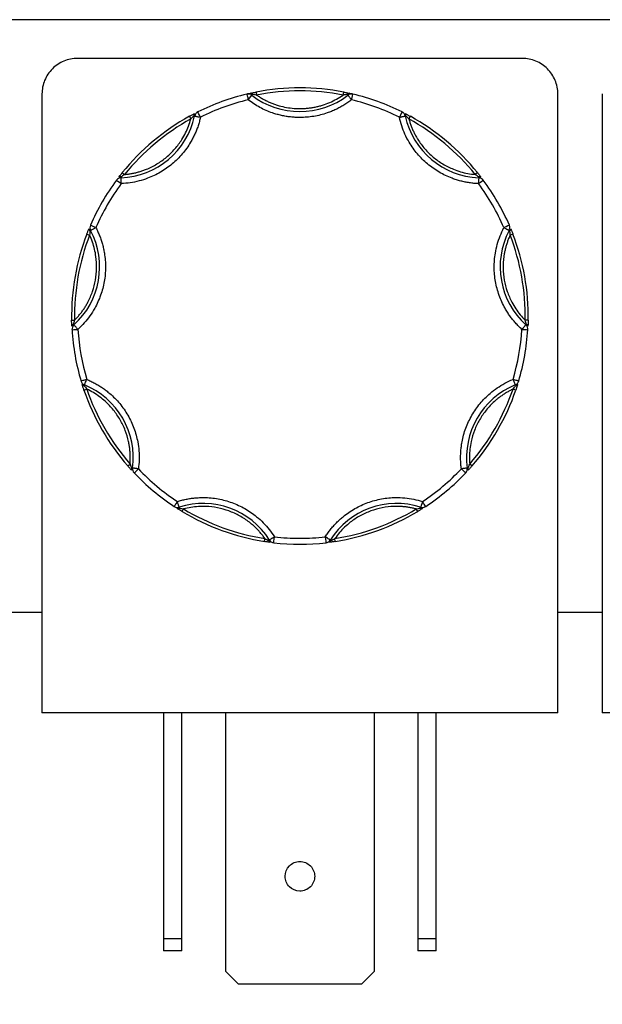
# Model space of a CAD drawing. Header units: inches. Extents: x 0.5 to 21.5, y 0.5 to 16.5.
# Tile 15 of 28: x 5.6 to 6.6, y 13 to 14.6. Entities that reach past the tile are written whole.
import ezdxf

# ---------------------------------------------------------------- set-up
doc = ezdxf.new("R2010")
doc.units = ezdxf.units.IN
doc.header["$LTSCALE"] = 2
doc.header["$MEASUREMENT"] = 0
doc.layers.add('DIMENSIONS', color=140, linetype='Continuous', lineweight=25)
doc.styles.add('SLDTEXTSTYLE0', font='TXT', dxfattribs={"width": 0.7})
doc.dimstyles.new('SLDDIMSTYLE1', dxfattribs={"dimtxt": 0.169922, "dimasz": 0.26, "dimexe": 0, "dimexo": 0.0625, "dimgap": 0.04248, "dimtad": 0, "dimtih": 1, "dimtoh": 1, "dimrnd": 1e-09, "dimzin": 12, "dimdsep": 46, "dimtxsty": 'SLDTEXTSTYLE0', "dimsah": 1, "dimcen": 0.09, "dimadec": 0, "dimazin": 3, "dimtfac": 1, "dimtofl": 0, "dimtmove": 0, "dimatfit": 3, "dimfxl": 0, "dimfrac": 2, "dimtolj": 1, "dimtzin": 12, "dimarcsym": 0})

# ---------------------------------------------------------------- blocks, each defined once
blk = doc.blocks.new('_D_13')
at = {"layer": 'DIMENSIONS'}
for p, q in [((3.49, 13.5474), (3.49, 11.9827)), ((7.668, 13.5474), (7.668, 11.9827)), ((3.49, 12.2327), (4.9022, 12.2327)), ((5.1325, 12.2327), (5.0754, 12.2327)), ((5.0754, 12.2327), (5.0754, 11.9626)), ((5.7788, 12.2327), (5.8358, 12.2327)), ((5.8358, 12.2327), (5.8358, 11.9626)), ((7.668, 12.2327), (6.009, 12.2327)), ((5.0754, 11.9626), (5.1325, 11.9626)), ((5.8358, 11.9626), (5.7788, 11.9626))]:
    blk.add_line(p, q, dxfattribs=at)
for points in [[(3.49, 12.2327), (3.75, 12.1927), (3.75, 12.2727)], [(7.668, 12.2327), (7.408, 12.2727), (7.408, 12.1927)]]:
    blk.add_solid(points, dxfattribs=at)
at = {"layer": 'DIMENSIONS', "char_height": 0.16667, "attachment_point": 1, "style": 'SLDTEXTSTYLE0'}
for s, insert in [('4.18', (5.2032, 12.4856)), ('106.1', (5.1325, 12.1775))]:
    blk.add_mtext(s, dxfattribs=dict(at, insert=insert))

msp = doc.modelspace()

# ---------------------------------------------------------------- linework, layer by layer
for p, q in [((7.868, 14.6474), (3.29, 14.6474)), ((6.421, 14.5821), (5.671, 14.5821)), ((5.611, 14.5221), (5.611, 13.4781)), ((5.9721, 14.5252), (5.973, 14.5203)), ((6.1189, 14.5203), (6.1199, 14.5252)), ((6.127, 14.52), (6.1261, 14.5212)), ((6.481, 13.4781), (6.481, 14.5221)), ((6.556, 14.5221), (6.556, 13.4781)), ((5.8597, 14.4843), (5.8621, 14.48)), ((5.8685, 14.4849), (5.8671, 14.4852)), ((6.2249, 14.4852), (6.2234, 14.4849)), ((6.2322, 14.4843), (6.2298, 14.48)), ((5.7465, 14.3893), (5.7504, 14.3862)), ((6.3455, 14.3893), (6.3416, 14.3862)), ((5.7443, 14.3822), (5.7444, 14.3808)), ((6.3476, 14.3808), (6.3476, 14.3822)), ((5.693, 14.2919), (5.6918, 14.2912)), ((6.4002, 14.2912), (6.3989, 14.2919)), ((5.6867, 14.2858), (5.6914, 14.284)), ((6.4052, 14.2858), (6.4006, 14.284)), ((5.661, 14.1402), (5.666, 14.1403)), ((6.4309, 14.1402), (6.4259, 14.1403)), ((5.6639, 14.1334), (5.6649, 14.1323)), ((6.427, 14.1323), (6.428, 14.1334)), ((5.6818, 14.0225), (5.6865, 14.0241)), ((5.6827, 14.0312), (5.6822, 14.0299)), ((6.4101, 14.0225), (6.4054, 14.0241)), ((6.4097, 14.0299), (6.4092, 14.0312)), ((5.7557, 13.8945), (5.7595, 13.8977)), ((5.7623, 13.8911), (5.7637, 13.8909)), ((6.3282, 13.8909), (6.3296, 13.8911)), ((6.3362, 13.8945), (6.3325, 13.8977)), ((5.8424, 13.8249), (5.8428, 13.8235)), ((5.8473, 13.8176), (5.8499, 13.8219)), ((6.2446, 13.8176), (6.2421, 13.8219)), ((6.2491, 13.8235), (6.2495, 13.8249)), ((5.9862, 13.7671), (5.987, 13.772)), ((6.1057, 13.7671), (6.105, 13.772)), ((5.9934, 13.7687), (5.9946, 13.7695)), ((6.0973, 13.7695), (6.0985, 13.7687)), ((5.611, 13.6474), (5.536, 13.6474)), ((6.556, 13.6474), (6.481, 13.6474)), ((6.481, 13.4781), (5.611, 13.4781)), ((5.816, 13.4781), (5.816, 13.0973)), ((5.847, 13.0973), (5.847, 13.4781)), ((5.921, 13.0413), (5.921, 13.4781)), ((6.171, 13.4781), (6.171, 13.0413)), ((6.245, 13.4781), (6.245, 13.0973)), ((6.276, 13.0973), (6.276, 13.4781)), ((7.426, 13.4781), (6.556, 13.4781)), ((5.816, 13.0973), (5.847, 13.0973)), ((5.816, 13.0973), (5.816, 13.0761)), ((5.847, 13.0761), (5.847, 13.0973)), ((6.245, 13.0973), (6.276, 13.0973)), ((6.245, 13.0973), (6.245, 13.0761)), ((6.276, 13.0761), (6.276, 13.0973)), ((5.847, 13.0761), (5.816, 13.0761)), ((6.276, 13.0761), (6.245, 13.0761)), ((5.9422, 13.0201), (5.921, 13.0413)), ((6.171, 13.0413), (6.1498, 13.0201)), ((6.1498, 13.0201), (5.9422, 13.0201))]:
    msp.add_line(p, q)
for centre, radius, start, end in [((6.046, 14.1474), 0.385, 103.4347, 116.5653), ((5.9588, 14.5121), 0.01, 90, 103.4347), ((5.9628, 14.5199), 0.00332, 22.0827, 93.1115), ((6.046, 14.6249), 0.1325, 232.3082, 307.6918), ((6.046, 14.1474), 0.385, 78.9319, 101.0681), ((6.1292, 14.5199), 0.00332, 86.8885, 157.9173), ((6.1331, 14.5121), 0.01, 90, 127.6918), ((6.1331, 14.5121), 0.01, 76.5653, 90), ((6.046, 14.1474), 0.385, 63.4347, 76.5653), ((5.8702, 14.4863), 0.00332, 126.8885, 197.9173), ((5.8783, 14.4828), 0.01, 116.5653, 167.6918), ((6.2137, 14.4828), 0.01, 12.3082, 63.4347), ((6.2217, 14.4863), 0.00332, 342.0827, 53.1115), ((5.739, 14.5132), 0.1325, 272.3082, 347.6918), ((6.046, 14.1474), 0.385, 118.9319, 141.0681), ((6.3529, 14.5132), 0.1325, 192.3082, 267.6918), ((6.046, 14.1474), 0.385, 38.9319, 61.0681), ((6.046, 14.1474), 0.385, 143.4347, 156.5653), ((5.7448, 14.3708), 0.01, 92.3082, 143.4347), ((5.7428, 14.3793), 0.00332, 62.0827, 133.1115), ((6.3492, 14.3793), 0.00332, 46.8885, 117.9173), ((6.3472, 14.3708), 0.01, 36.5653, 87.6918), ((6.046, 14.1474), 0.385, 23.4347, 36.5653), ((5.5757, 14.2303), 0.1325, 312.3082, 27.6918), ((5.6935, 14.294), 0.00332, 166.8885, 237.9173), ((5.7019, 14.2965), 0.01, 156.5653, 207.6918), ((6.5162, 14.2303), 0.1325, 152.3082, 227.6918), ((6.39, 14.2965), 0.01, 332.3082, 23.4347), ((6.3984, 14.294), 0.00332, 302.0827, 13.1115), ((6.046, 14.1474), 0.385, 158.9319, 181.0681), ((6.046, 14.1474), 0.385, 358.9319, 21.0681), ((5.6646, 14.1301), 0.00332, 102.0827, 173.1115), ((5.6716, 14.1249), 0.01, 132.3082, 183.4347), ((6.046, 14.1474), 0.385, 183.4347, 196.5653), ((6.046, 14.1474), 0.385, 343.4347, 356.5653), ((6.4203, 14.1249), 0.01, 356.5653, 47.6918), ((6.4273, 14.1301), 0.00332, 6.8885, 77.9173), ((5.6865, 14.0405), 0.01, 196.5653, 247.6918), ((6.4054, 14.0405), 0.01, 292.3082, 343.4347), ((5.6817, 14.0332), 0.00332, 206.8885, 277.9173), ((6.046, 14.1474), 0.385, 198.9319, 221.0681), ((5.6324, 13.9086), 0.1325, 352.3082, 67.6918), ((6.4595, 13.9086), 0.1325, 112.3082, 187.6918), ((6.046, 14.1474), 0.385, 318.9319, 341.0681), ((6.4102, 14.0332), 0.00332, 262.0827, 333.1115), ((5.7649, 13.8891), 0.00332, 142.0827, 213.1115), ((5.7737, 13.8896), 0.01, 172.3082, 223.4347), ((6.3183, 13.8896), 0.01, 316.5653, 7.6918), ((6.327, 13.8891), 0.00332, 326.8885, 37.9173), ((6.046, 14.1474), 0.385, 223.4347, 236.5653), ((6.046, 14.1474), 0.385, 303.4347, 316.5653), ((5.8393, 13.8344), 0.01, 236.5653, 270), ((5.8404, 13.8258), 0.00332, 246.8885, 317.9173), ((5.8393, 13.8344), 0.01, 270, 287.6918), ((5.8827, 13.6987), 0.1325, 32.3082, 107.6918), ((6.2093, 13.6987), 0.1325, 72.3082, 147.6918), ((6.2516, 13.8258), 0.00332, 222.0827, 293.1115), ((6.2526, 13.8344), 0.01, 252.3082, 270), ((6.2526, 13.8344), 0.01, 270, 303.4347), ((6.046, 14.1474), 0.385, 238.9319, 261.0681), ((6.046, 14.1474), 0.385, 278.9319, 301.0681), ((5.9967, 13.7689), 0.00332, 182.0827, 253.1115), ((6.0031, 13.7748), 0.01, 212.3082, 263.4347), ((6.046, 14.1474), 0.385, 263.4347, 276.5653), ((6.0888, 13.7748), 0.01, 276.5653, 327.6918), ((6.0952, 13.7689), 0.00332, 286.8885, 357.9173)]:
    msp.add_arc(centre, radius, start, end)
for points, knots in [([(5.671, 14.5821), (5.6631, 14.5821), (5.6553, 14.5805), (5.6407, 14.5745), (5.6341, 14.5701), (5.623, 14.559), (5.6185, 14.5523), (5.6125, 14.5378), (5.611, 14.53), (5.611, 14.5221)], [0, 0, 0, 0, 0.25, 0.25, 0.5, 0.5, 0.75, 0.75, 1, 1, 1, 1]), ([(6.481, 14.5221), (6.481, 14.53), (6.4794, 14.5378), (6.4734, 14.5523), (6.4689, 14.559), (6.4578, 14.5701), (6.4512, 14.5745), (6.4367, 14.5805), (6.4288, 14.5821), (6.421, 14.5821)], [0, 0, 0, 0, 0.25, 0.25, 0.5, 0.5, 0.75, 0.75, 1, 1, 1, 1]), ([(5.9565, 14.5219), (5.957, 14.522), (5.9579, 14.5222), (5.9594, 14.5225), (5.9608, 14.5229), (5.962, 14.5231), (5.9626, 14.5233)], [0, 0, 0, 0, 0.291242, 0.500217, 0.762096, 1, 1, 1, 1]), ([(5.9565, 14.5219), (5.9565, 14.5219), (5.9568, 14.5208), (5.9576, 14.5172), (5.9582, 14.5147), (5.9588, 14.5121)], [0, 0, 0, 0, 0.5, 0.5, 1, 1, 1, 1]), ([(5.9626, 14.5233), (5.9631, 14.5234), (5.9641, 14.5236), (5.9659, 14.524), (5.9678, 14.5244), (5.9699, 14.5248), (5.9713, 14.5251), (5.9721, 14.5252)], [0, 0, 0, 0, 0.188808, 0.379511, 0.575987, 0.781785, 1, 1, 1, 1]), ([(5.973, 14.5203), (5.9748, 14.5191), (5.9784, 14.5167), (5.984, 14.5134), (5.9897, 14.5104), (5.9956, 14.5077), (6.0016, 14.5053), (6.0097, 14.5025), (6.0202, 14.4998), (6.033, 14.4978), (6.0416, 14.4975), (6.046, 14.4974)], [0, 0, 0, 0, 0.083669, 0.16692, 0.249971, 0.333036, 0.416334, 0.500079, 0.666948, 0.833009, 1, 1, 1, 1]), ([(6.046, 14.4974), (6.0481, 14.4974), (6.0525, 14.4975), (6.0589, 14.498), (6.0653, 14.4988), (6.0717, 14.4999), (6.078, 14.5014), (6.0863, 14.5038), (6.0964, 14.5076), (6.1081, 14.5132), (6.1153, 14.518), (6.1189, 14.5203)], [0, 0, 0, 0, 0.083669, 0.16692, 0.249971, 0.333036, 0.416334, 0.500079, 0.666948, 0.833009, 1, 1, 1, 1]), ([(6.1199, 14.5252), (6.1208, 14.525), (6.1226, 14.5247), (6.1251, 14.5242), (6.1274, 14.5237), (6.1287, 14.5234), (6.1294, 14.5233)], [0, 0, 0, 0, 0.270747, 0.52324, 0.763872, 1, 1, 1, 1]), ([(6.1261, 14.5212), (6.1276, 14.5217), (6.1297, 14.5223), (6.132, 14.5221), (6.1326, 14.522)], [0, 0, 0, 0, 0.713331, 1, 1, 1, 1]), ([(6.127, 14.52), (6.127, 14.52), (6.127, 14.52), (6.1274, 14.5196), (6.1279, 14.5188), (6.1287, 14.5178), (6.1297, 14.5165), (6.1307, 14.5152), (6.1319, 14.5137), (6.1326, 14.5127), (6.1331, 14.5121)], [0, 0, 0, 0, 0.114557, 0.231129, 0.358009, 0.500013, 0.619613, 0.760007, 0.859275, 1, 1, 1, 1]), ([(6.1294, 14.5233), (6.1299, 14.5231), (6.1311, 14.5229), (6.1326, 14.5225), (6.134, 14.5222), (6.1349, 14.522), (6.1354, 14.5219)], [0, 0, 0, 0, 0.236129, 0.498993, 0.712542, 1, 1, 1, 1]), ([(6.046, 14.4824), (6.0433, 14.4824), (6.0381, 14.4825), (6.0303, 14.4832), (6.0226, 14.4842), (6.015, 14.4857), (6.0074, 14.4876), (5.9987, 14.4903), (5.9889, 14.4941), (5.9784, 14.4992), (5.9683, 14.5052), (5.962, 14.5098), (5.9588, 14.5121)], [0, 0, 0, 0, 0.083729, 0.166966, 0.249962, 0.332971, 0.416246, 0.500037, 0.625413, 0.749962, 0.87454, 1, 1, 1, 1]), ([(6.1331, 14.5121), (6.131, 14.5106), (6.1268, 14.5074), (6.1203, 14.5032), (6.1135, 14.4993), (6.1065, 14.4958), (6.0994, 14.4927), (6.0908, 14.4895), (6.0808, 14.4865), (6.0693, 14.4842), (6.0577, 14.4827), (6.0499, 14.4825), (6.046, 14.4824)], [0, 0, 0, 0, 0.083729, 0.166966, 0.249962, 0.332971, 0.416246, 0.500037, 0.625413, 0.749962, 0.87454, 1, 1, 1, 1]), ([(5.8597, 14.4843), (5.8605, 14.4848), (5.8621, 14.4857), (5.8644, 14.4869), (5.8664, 14.488), (5.8676, 14.4886), (5.8682, 14.4889)], [0, 0, 0, 0, 0.270747, 0.52324, 0.763872, 1, 1, 1, 1]), ([(6.2237, 14.4889), (6.2242, 14.4887), (6.2251, 14.4882), (6.2267, 14.4873), (6.2284, 14.4864), (6.2303, 14.4854), (6.2316, 14.4847), (6.2322, 14.4843)], [0, 0, 0, 0, 0.188808, 0.379511, 0.575987, 0.781785, 1, 1, 1, 1]), ([(5.8783, 14.4828), (5.8777, 14.4803), (5.8765, 14.4754), (5.8743, 14.4681), (5.8717, 14.461), (5.8688, 14.454), (5.8654, 14.4472), (5.859, 14.4358), (5.8482, 14.4205), (5.8311, 14.4035), (5.8113, 14.3896), (5.7922, 14.3805), (5.7748, 14.375), (5.7599, 14.3719), (5.7498, 14.3711), (5.7448, 14.3708)], [0, 0, 0, 0, 0.040712, 0.081199, 0.121575, 0.161957, 0.202462, 0.243205, 0.371568, 0.500042, 0.628406, 0.75688, 0.838051, 0.918781, 1, 1, 1, 1]), ([(5.7504, 14.3862), (5.7525, 14.3864), (5.7567, 14.3868), (5.7629, 14.3879), (5.7691, 14.3892), (5.7752, 14.3908), (5.7812, 14.3928), (5.7913, 14.3966), (5.8051, 14.4035), (5.8213, 14.4151), (5.8356, 14.4291), (5.846, 14.4431), (5.8534, 14.4563), (5.8585, 14.4679), (5.8609, 14.4759), (5.8621, 14.48)], [0, 0, 0, 0, 0.040848, 0.081503, 0.122064, 0.162633, 0.203311, 0.244196, 0.372048, 0.500037, 0.627888, 0.755877, 0.837356, 0.918461, 1, 1, 1, 1]), ([(5.8685, 14.4849), (5.8685, 14.4849), (5.8686, 14.4849), (5.8691, 14.4848), (5.87, 14.4846), (5.8716, 14.4843), (5.8742, 14.4837), (5.8768, 14.4831), (5.8783, 14.4828)], [0, 0, 0, 0, 0.1201597, 0.243519, 0.3704648, 0.50133, 0.7110065, 1, 1, 1, 1]), ([(6.2137, 14.4828), (6.2143, 14.4829), (6.2155, 14.4832), (6.2172, 14.4836), (6.2186, 14.4839), (6.2197, 14.4841), (6.2213, 14.4845), (6.223, 14.4848), (6.2233, 14.4849), (6.2234, 14.4849)], [0, 0, 0, 0, 0.126025, 0.23919, 0.339434, 0.426787, 0.50133, 0.757683, 1, 1, 1, 1]), ([(6.3472, 14.3708), (6.3446, 14.3709), (6.3396, 14.3712), (6.332, 14.3721), (6.3246, 14.3734), (6.3172, 14.3751), (6.3099, 14.3773), (6.2975, 14.3815), (6.2806, 14.3895), (6.2609, 14.4035), (6.2437, 14.4205), (6.2314, 14.4378), (6.223, 14.4539), (6.2174, 14.4681), (6.2149, 14.4779), (6.2137, 14.4828)], [0, 0, 0, 0, 0.040712, 0.081199, 0.121575, 0.161957, 0.202462, 0.243205, 0.371568, 0.500042, 0.628406, 0.75688, 0.838051, 0.918781, 1, 1, 1, 1]), ([(6.2298, 14.48), (6.2304, 14.4779), (6.2315, 14.4739), (6.2336, 14.4679), (6.236, 14.4621), (6.2387, 14.4564), (6.2416, 14.4508), (6.2472, 14.4415), (6.2564, 14.4291), (6.2706, 14.4151), (6.2868, 14.4035), (6.3025, 14.3957), (6.3167, 14.3907), (6.329, 14.3877), (6.3374, 14.3867), (6.3416, 14.3862)], [0, 0, 0, 0, 0.040848, 0.081503, 0.122064, 0.162633, 0.203311, 0.244196, 0.372048, 0.500037, 0.627888, 0.755877, 0.837356, 0.918461, 1, 1, 1, 1]), ([(5.7405, 14.3817), (5.7408, 14.3821), (5.7415, 14.383), (5.7426, 14.3844), (5.7438, 14.386), (5.7451, 14.3876), (5.746, 14.3887), (5.7465, 14.3893)], [0, 0, 0, 0, 0.188808, 0.379511, 0.575987, 0.781785, 1, 1, 1, 1]), ([(6.3455, 14.3893), (6.346, 14.3886), (6.3472, 14.3872), (6.3488, 14.3852), (6.3502, 14.3833), (6.351, 14.3822), (6.3514, 14.3817)], [0, 0, 0, 0, 0.2707474, 0.5232404, 0.7638719, 1, 1, 1, 1]), ([(5.7448, 14.3708), (5.7447, 14.3714), (5.7447, 14.3725), (5.7446, 14.3741), (5.7446, 14.3754), (5.7445, 14.3764), (5.7445, 14.3772), (5.7445, 14.3787), (5.7444, 14.3799), (5.7444, 14.3806), (5.7444, 14.3808), (5.7444, 14.3808), (5.7444, 14.3808)], [0, 0, 0, 0, 0.1149178, 0.2172696, 0.3070425, 0.3842269, 0.4488163, 0.500807, 0.7596621, 0.8832626, 0.9425974, 1, 1, 1, 1]), ([(6.3476, 14.3808), (6.3476, 14.3808), (6.3476, 14.3808), (6.3476, 14.3806), (6.3475, 14.3799), (6.3475, 14.3782), (6.3473, 14.375), (6.3472, 14.3724), (6.3472, 14.3708)], [0, 0, 0, 0, 0.057591, 0.117121, 0.241129, 0.500835, 0.694534, 1, 1, 1, 1]), ([(5.7019, 14.2965), (5.703, 14.2943), (5.7053, 14.2897), (5.7083, 14.2827), (5.7109, 14.2756), (5.7131, 14.2684), (5.7149, 14.261), (5.7174, 14.2481), (5.7189, 14.2295), (5.7167, 14.2055), (5.7106, 14.1821), (5.7017, 14.1628), (5.692, 14.1475), (5.6826, 14.1355), (5.6753, 14.1285), (5.6716, 14.1249)], [0, 0, 0, 0, 0.040712, 0.081199, 0.121575, 0.161957, 0.202462, 0.243205, 0.371568, 0.500042, 0.628406, 0.75688, 0.838051, 0.918781, 1, 1, 1, 1]), ([(5.6867, 14.2858), (5.687, 14.2867), (5.6877, 14.2883), (5.6886, 14.2907), (5.6895, 14.2929), (5.69, 14.2942), (5.6903, 14.2948)], [0, 0, 0, 0, 0.270747, 0.52324, 0.763872, 1, 1, 1, 1]), ([(5.693, 14.2919), (5.6931, 14.2919), (5.6931, 14.2919), (5.6936, 14.2922), (5.6944, 14.2926), (5.6958, 14.2933), (5.6982, 14.2946), (5.7005, 14.2958), (5.7019, 14.2965)], [0, 0, 0, 0, 0.11982, 0.242008, 0.368625, 0.501337, 0.709372, 1, 1, 1, 1]), ([(6.4203, 14.1249), (6.4184, 14.1267), (6.4147, 14.1301), (6.4096, 14.1357), (6.4047, 14.1415), (6.4001, 14.1475), (6.3959, 14.1538), (6.3892, 14.1651), (6.3814, 14.1821), (6.3752, 14.2054), (6.373, 14.2295), (6.3747, 14.2507), (6.3786, 14.2684), (6.3834, 14.2829), (6.3878, 14.292), (6.39, 14.2965)], [0, 0, 0, 0, 0.040712, 0.081199, 0.121575, 0.161957, 0.202462, 0.243205, 0.371568, 0.500042, 0.628406, 0.75688, 0.838051, 0.918781, 1, 1, 1, 1]), ([(6.39, 14.2965), (6.3906, 14.2962), (6.3917, 14.2956), (6.3933, 14.2949), (6.3945, 14.2942), (6.3955, 14.2937), (6.3969, 14.2929), (6.3985, 14.2921), (6.3988, 14.2919), (6.3989, 14.2919)], [0, 0, 0, 0, 0.1270741, 0.2408109, 0.3409829, 0.4277062, 0.501333, 0.7591763, 1, 1, 1, 1]), ([(6.4016, 14.2948), (6.4018, 14.2943), (6.4022, 14.2933), (6.4029, 14.2916), (6.4037, 14.2898), (6.4044, 14.2878), (6.405, 14.2865), (6.4052, 14.2858)], [0, 0, 0, 0, 0.188808, 0.379511, 0.575987, 0.781785, 1, 1, 1, 1]), ([(5.666, 14.1403), (5.6675, 14.1418), (5.6704, 14.1449), (5.6745, 14.1497), (5.6784, 14.1546), (5.682, 14.1598), (5.6854, 14.1652), (5.6907, 14.1746), (5.6968, 14.1888), (5.7018, 14.2081), (5.7037, 14.2279), (5.7027, 14.2454), (5.6999, 14.2602), (5.6964, 14.2724), (5.693, 14.2801), (5.6914, 14.284)], [0, 0, 0, 0, 0.040848, 0.081503, 0.122064, 0.162633, 0.203311, 0.244196, 0.372048, 0.500037, 0.627888, 0.755877, 0.837356, 0.918461, 1, 1, 1, 1]), ([(6.4006, 14.284), (6.3997, 14.2821), (6.398, 14.2782), (6.3958, 14.2723), (6.3938, 14.2663), (6.3922, 14.2602), (6.3909, 14.254), (6.3891, 14.2433), (6.3882, 14.2279), (6.3901, 14.2081), (6.3951, 14.1888), (6.4021, 14.1727), (6.4098, 14.1597), (6.4172, 14.1495), (6.423, 14.1434), (6.4259, 14.1403)], [0, 0, 0, 0, 0.040848, 0.081503, 0.122064, 0.162633, 0.203311, 0.244196, 0.372048, 0.500037, 0.627888, 0.755877, 0.837356, 0.918461, 1, 1, 1, 1]), ([(5.6613, 14.1305), (5.6613, 14.1311), (5.6613, 14.1321), (5.6612, 14.1339), (5.6611, 14.1359), (5.6611, 14.138), (5.661, 14.1395), (5.661, 14.1402)], [0, 0, 0, 0, 0.188808, 0.379511, 0.575987, 0.781785, 1, 1, 1, 1]), ([(6.4309, 14.1402), (6.4309, 14.1393), (6.4308, 14.1375), (6.4308, 14.1349), (6.4307, 14.1326), (6.4306, 14.1312), (6.4306, 14.1305)], [0, 0, 0, 0, 0.270747, 0.52324, 0.763872, 1, 1, 1, 1]), ([(5.6617, 14.1243), (5.6617, 14.1243), (5.6627, 14.1244), (5.6665, 14.1246), (5.669, 14.1248), (5.6716, 14.1249)], [0, 0, 0, 0, 0.5, 0.5, 1, 1, 1, 1]), ([(5.6716, 14.1249), (5.6713, 14.1253), (5.6707, 14.126), (5.6698, 14.1269), (5.6689, 14.1279), (5.6679, 14.129), (5.6665, 14.1306), (5.6652, 14.132), (5.665, 14.1322), (5.6649, 14.1323)], [0, 0, 0, 0, 0.0985864, 0.178829, 0.2407388, 0.3806554, 0.5013103, 0.7659619, 1, 1, 1, 1]), ([(6.427, 14.1323), (6.427, 14.1323), (6.427, 14.1323), (6.4266, 14.1319), (6.426, 14.1312), (6.4251, 14.1302), (6.424, 14.129), (6.4229, 14.1278), (6.4216, 14.1264), (6.4208, 14.1255), (6.4203, 14.1249)], [0, 0, 0, 0, 0.116441, 0.234491, 0.360904, 0.500015, 0.620352, 0.760008, 0.859428, 1, 1, 1, 1]), ([(5.6865, 14.0405), (5.684, 14.0397), (5.6815, 14.039), (5.678, 14.0379), (5.6769, 14.0376), (5.6769, 14.0376)], [0, 0, 0, 0, 0.5, 0.5, 1, 1, 1, 1]), ([(5.6827, 14.0312), (5.6827, 14.0313), (5.6828, 14.0313), (5.683, 14.032), (5.6838, 14.0338), (5.6849, 14.0366), (5.6859, 14.0389), (5.6863, 14.0399), (5.6865, 14.0405)], [0, 0, 0, 0, 0.1143292, 0.2408414, 0.5003699, 0.7951241, 0.8797449, 1, 1, 1, 1]), ([(5.6865, 14.0405), (5.6889, 14.0395), (5.6935, 14.0375), (5.7003, 14.034), (5.7069, 14.0303), (5.7132, 14.0261), (5.7194, 14.0216), (5.7295, 14.0134), (5.7426, 14.0001), (5.7564, 13.9802), (5.7667, 13.9584), (5.7724, 13.9379), (5.7748, 13.9199), (5.7752, 13.9047), (5.7742, 13.8946), (5.7737, 13.8896)], [0, 0, 0, 0, 0.040712, 0.081199, 0.121575, 0.161957, 0.202462, 0.243205, 0.371568, 0.500042, 0.628406, 0.75688, 0.838051, 0.918781, 1, 1, 1, 1]), ([(6.3183, 13.8896), (6.318, 13.8921), (6.3174, 13.8971), (6.317, 13.9047), (6.317, 13.9123), (6.3174, 13.9199), (6.3182, 13.9274), (6.3202, 13.9403), (6.3252, 13.9584), (6.3355, 13.9802), (6.3493, 14.0001), (6.3642, 14.0152), (6.3786, 14.0263), (6.3915, 14.0343), (6.4008, 14.0384), (6.4054, 14.0405)], [0, 0, 0, 0, 0.040712, 0.081199, 0.121575, 0.161957, 0.202462, 0.243205, 0.371568, 0.500042, 0.628406, 0.75688, 0.838051, 0.918781, 1, 1, 1, 1]), ([(6.415, 14.0376), (6.415, 14.0376), (6.414, 14.0379), (6.4104, 14.039), (6.4079, 14.0397), (6.4054, 14.0405)], [0, 0, 0, 0, 0.5, 0.5, 1, 1, 1, 1]), ([(6.4054, 14.0405), (6.4056, 14.0399), (6.406, 14.039), (6.407, 14.0367), (6.4081, 14.0339), (6.4089, 14.032), (6.4091, 14.0313), (6.4092, 14.0313), (6.4092, 14.0312)], [0, 0, 0, 0, 0.1118028, 0.1906878, 0.4994517, 0.7590726, 0.8856077, 1, 1, 1, 1]), ([(5.6818, 14.0225), (5.6815, 14.0234), (5.6809, 14.0251), (5.6801, 14.0275), (5.6794, 14.0297), (5.679, 14.031), (5.6788, 14.0317)], [0, 0, 0, 0, 0.270747, 0.52324, 0.763872, 1, 1, 1, 1]), ([(5.7595, 13.8977), (5.7596, 13.8999), (5.7599, 13.9041), (5.76, 13.9104), (5.7597, 13.9167), (5.7592, 13.923), (5.7583, 13.9292), (5.7563, 13.9399), (5.7519, 13.9547), (5.7433, 13.9726), (5.732, 13.9891), (5.72, 14.0018), (5.7083, 14.0113), (5.6978, 14.0184), (5.6903, 14.0222), (5.6865, 14.0241)], [0, 0, 0, 0, 0.040848, 0.081503, 0.122064, 0.162633, 0.203311, 0.244196, 0.372048, 0.500037, 0.627888, 0.755877, 0.837356, 0.918461, 1, 1, 1, 1]), ([(6.4054, 14.0241), (6.4035, 14.0232), (6.3997, 14.0213), (6.3942, 14.0182), (6.3889, 14.0149), (6.3837, 14.0112), (6.3787, 14.0074), (6.3705, 14.0003), (6.3599, 13.9891), (6.3486, 13.9727), (6.34, 13.9547), (6.335, 13.9379), (6.3326, 13.923), (6.3317, 13.9104), (6.3322, 13.902), (6.3325, 13.8977)], [0, 0, 0, 0, 0.040848, 0.081503, 0.122064, 0.162633, 0.203311, 0.244196, 0.372048, 0.500037, 0.627888, 0.755877, 0.837356, 0.918461, 1, 1, 1, 1]), ([(6.4132, 14.0317), (6.413, 14.0312), (6.4127, 14.0301), (6.4121, 14.0284), (6.4115, 14.0266), (6.4109, 14.0246), (6.4104, 14.0232), (6.4101, 14.0225)], [0, 0, 0, 0, 0.188808, 0.379511, 0.575987, 0.781785, 1, 1, 1, 1]), ([(5.7622, 13.8872), (5.7618, 13.8876), (5.7611, 13.8884), (5.7599, 13.8898), (5.7586, 13.8912), (5.7572, 13.8928), (5.7562, 13.8939), (5.7557, 13.8945)], [0, 0, 0, 0, 0.188808, 0.379511, 0.575987, 0.781785, 1, 1, 1, 1]), ([(5.7737, 13.8896), (5.773, 13.8897), (5.7718, 13.8898), (5.7701, 13.89), (5.7687, 13.8902), (5.7675, 13.8904), (5.7659, 13.8906), (5.7642, 13.8908), (5.7639, 13.8909), (5.7637, 13.8909)], [0, 0, 0, 0, 0.12589, 0.238981, 0.339244, 0.426684, 0.50133, 0.757505, 1, 1, 1, 1]), ([(6.3282, 13.8909), (6.3282, 13.8909), (6.3281, 13.8909), (6.3275, 13.8908), (6.3266, 13.8907), (6.3251, 13.8905), (6.3224, 13.8901), (6.3198, 13.8898), (6.3183, 13.8896)], [0, 0, 0, 0, 0.12018, 0.243699, 0.370706, 0.501329, 0.711213, 1, 1, 1, 1]), ([(6.3362, 13.8945), (6.3356, 13.8938), (6.3344, 13.8924), (6.3327, 13.8905), (6.3311, 13.8887), (6.3302, 13.8877), (6.3298, 13.8872)], [0, 0, 0, 0, 0.270747, 0.52324, 0.763872, 1, 1, 1, 1]), ([(5.8393, 13.8344), (5.8418, 13.8352), (5.8466, 13.8367), (5.854, 13.8384), (5.8615, 13.8397), (5.869, 13.8406), (5.8766, 13.8411), (5.8897, 13.8413), (5.9083, 13.8396), (5.9316, 13.8332), (5.9536, 13.8231), (5.971, 13.8111), (5.9844, 13.7988), (5.9946, 13.7874), (6.0002, 13.7791), (6.0031, 13.7748)], [0, 0, 0, 0, 0.0407122, 0.0811988, 0.1215751, 0.1619575, 0.2024623, 0.2432047, 0.371568, 0.5000423, 0.6284057, 0.75688, 0.838051, 0.9187806, 1, 1, 1, 1]), ([(6.0888, 13.7748), (6.0902, 13.777), (6.093, 13.7812), (6.0976, 13.7873), (6.1024, 13.7931), (6.1076, 13.7986), (6.1131, 13.8039), (6.123, 13.8125), (6.1384, 13.8231), (6.1603, 13.8332), (6.1836, 13.8396), (6.2048, 13.8416), (6.2229, 13.8408), (6.238, 13.8386), (6.2477, 13.8358), (6.2526, 13.8344)], [0, 0, 0, 0, 0.040712, 0.081199, 0.121575, 0.161957, 0.202462, 0.243205, 0.371568, 0.500042, 0.628406, 0.75688, 0.838051, 0.918781, 1, 1, 1, 1]), ([(5.8393, 13.8344), (5.8379, 13.8322), (5.8365, 13.8301), (5.8344, 13.827), (5.8338, 13.8261), (5.8338, 13.8261)], [0, 0, 0, 0, 0.5, 0.5, 1, 1, 1, 1]), ([(5.8473, 13.8176), (5.8465, 13.8181), (5.8449, 13.819), (5.8428, 13.8204), (5.8408, 13.8216), (5.8396, 13.8224), (5.8391, 13.8227)], [0, 0, 0, 0, 0.270747, 0.52324, 0.763872, 1, 1, 1, 1]), ([(5.8424, 13.8249), (5.8424, 13.8249), (5.8423, 13.825), (5.8422, 13.8255), (5.8419, 13.8264), (5.8415, 13.8278), (5.8407, 13.8304), (5.8398, 13.8329), (5.8393, 13.8344)], [0, 0, 0, 0, 0.1109501, 0.2406977, 0.3548768, 0.5014137, 0.6971734, 1, 1, 1, 1]), ([(5.987, 13.772), (5.9857, 13.7737), (5.9833, 13.7771), (5.9792, 13.782), (5.975, 13.7867), (5.9705, 13.7911), (5.9658, 13.7954), (5.9575, 13.8022), (5.9446, 13.8107), (5.9264, 13.819), (5.9072, 13.8243), (5.8898, 13.8263), (5.8748, 13.8261), (5.8622, 13.8248), (5.854, 13.8229), (5.8499, 13.8219)], [0, 0, 0, 0, 0.040848, 0.081503, 0.122064, 0.162633, 0.203311, 0.244196, 0.372048, 0.500037, 0.627888, 0.755877, 0.837356, 0.918461, 1, 1, 1, 1]), ([(6.2421, 13.8219), (6.24, 13.8224), (6.2359, 13.8234), (6.2297, 13.8246), (6.2235, 13.8255), (6.2172, 13.826), (6.2109, 13.8262), (6.2, 13.8261), (6.1847, 13.8243), (6.1655, 13.819), (6.1473, 13.8107), (6.1327, 13.8011), (6.1213, 13.7913), (6.1125, 13.7821), (6.1075, 13.7754), (6.105, 13.772)], [0, 0, 0, 0, 0.040848, 0.081503, 0.122064, 0.162633, 0.203311, 0.244196, 0.372048, 0.500037, 0.627888, 0.755877, 0.837356, 0.918461, 1, 1, 1, 1]), ([(6.2529, 13.8227), (6.2524, 13.8224), (6.2515, 13.8219), (6.25, 13.8209), (6.2483, 13.8199), (6.2465, 13.8188), (6.2453, 13.818), (6.2446, 13.8176)], [0, 0, 0, 0, 0.188808, 0.379511, 0.575987, 0.781785, 1, 1, 1, 1]), ([(6.2581, 13.8261), (6.2581, 13.8261), (6.2575, 13.827), (6.2554, 13.8301), (6.254, 13.8322), (6.2526, 13.8344)], [0, 0, 0, 0, 0.5, 0.5, 1, 1, 1, 1]), ([(6.0031, 13.7748), (6.0025, 13.7745), (6.0015, 13.7738), (6, 13.7729), (5.9988, 13.7722), (5.9979, 13.7716), (5.9965, 13.7707), (5.995, 13.7697), (5.9948, 13.7696), (5.9946, 13.7695)], [0, 0, 0, 0, 0.127603, 0.241628, 0.341788, 0.428215, 0.501334, 0.760051, 1, 1, 1, 1]), ([(6.0973, 13.7695), (6.0973, 13.7695), (6.0972, 13.7696), (6.0967, 13.7699), (6.096, 13.7703), (6.0947, 13.7712), (6.0924, 13.7727), (6.0901, 13.774), (6.0888, 13.7748)], [0, 0, 0, 0, 0.11953, 0.241123, 0.367647, 0.501341, 0.708539, 1, 1, 1, 1]), ([(5.9958, 13.7657), (5.9952, 13.7657), (5.9942, 13.7659), (5.9924, 13.7661), (5.9905, 13.7664), (5.9884, 13.7667), (5.9869, 13.7669), (5.9862, 13.7671)], [0, 0, 0, 0, 0.188808, 0.379511, 0.575987, 0.781785, 1, 1, 1, 1]), ([(6.1057, 13.7671), (6.1048, 13.7669), (6.103, 13.7666), (6.1005, 13.7663), (6.0982, 13.7659), (6.0968, 13.7658), (6.0962, 13.7657)], [0, 0, 0, 0, 0.270747, 0.52324, 0.763872, 1, 1, 1, 1]), ([(6.021, 13.2021), (6.021, 13.2086), (6.0237, 13.2151), (6.0329, 13.2244), (6.0394, 13.2271), (6.0525, 13.2271), (6.059, 13.2244), (6.0683, 13.2151), (6.071, 13.2086), (6.071, 13.2021)], [0, 0, 0, 0, 0.25, 0.25, 0.5, 0.5, 0.75, 0.75, 1, 1, 1, 1]), ([(6.071, 13.2021), (6.071, 13.1956), (6.0683, 13.189), (6.059, 13.1798), (6.0525, 13.1771), (6.0394, 13.1771), (6.0329, 13.1798), (6.0237, 13.189), (6.021, 13.1956), (6.021, 13.2021)], [0, 0, 0, 0, 0.25, 0.25, 0.5, 0.5, 0.75, 0.75, 1, 1, 1, 1])]:
    msp.add_open_spline(points, degree=3, knots=knots)
for points in [[(5.965, 14.52), (5.9632, 14.5214), (5.961, 14.5221), (5.9588, 14.5221)], [(5.9588, 14.5121), (5.9622, 14.5165), (5.965, 14.52), (5.965, 14.52)], [(5.973, 14.5203), (5.9704, 14.5207), (5.9678, 14.521), (5.9658, 14.5212)], [(6.1189, 14.5203), (6.0707, 14.5297), (6.0212, 14.5297), (5.973, 14.5203)], [(6.1261, 14.5212), (6.1241, 14.521), (6.1215, 14.5207), (6.1189, 14.5203)], [(6.1331, 14.5121), (6.1344, 14.5175), (6.1354, 14.5219), (6.1354, 14.5219)], [(5.9588, 14.5121), (5.9309, 14.5055), (5.9039, 14.4956), (5.8783, 14.4828)], [(6.2137, 14.4828), (6.188, 14.4956), (6.161, 14.5055), (6.1331, 14.5121)], [(5.8783, 14.4828), (5.8758, 14.4877), (5.8738, 14.4917), (5.8738, 14.4917)], [(6.2181, 14.4917), (6.2181, 14.4917), (6.2161, 14.4877), (6.2137, 14.4828)], [(5.8621, 14.48), (5.8192, 14.4562), (5.7812, 14.4244), (5.7504, 14.3862)], [(5.8671, 14.4852), (5.8657, 14.4838), (5.8639, 14.4819), (5.8621, 14.48)], [(6.2298, 14.48), (6.228, 14.4819), (6.2262, 14.4838), (6.2249, 14.4852)], [(6.3416, 14.3862), (6.3107, 14.4244), (6.2728, 14.4562), (6.2298, 14.48)], [(5.7448, 14.3708), (5.7277, 14.3478), (5.7133, 14.3228), (5.7019, 14.2965)], [(5.7367, 14.3767), (5.7367, 14.3767), (5.7403, 14.3741), (5.7448, 14.3708)], [(5.7504, 14.3862), (5.7481, 14.3848), (5.7459, 14.3833), (5.7443, 14.3822)], [(6.3476, 14.3822), (6.346, 14.3833), (6.3438, 14.3848), (6.3416, 14.3862)], [(6.3472, 14.3708), (6.3516, 14.3741), (6.3552, 14.3767), (6.3552, 14.3767)], [(6.39, 14.2965), (6.3786, 14.3228), (6.3642, 14.3478), (6.3472, 14.3708)], [(5.6918, 14.2912), (5.6916, 14.2892), (5.6915, 14.2866), (5.6914, 14.284)], [(5.7019, 14.2965), (5.6968, 14.2987), (5.6927, 14.3005), (5.6927, 14.3005)], [(6.3992, 14.3005), (6.3992, 14.3005), (6.3951, 14.2987), (6.39, 14.2965)], [(6.4006, 14.284), (6.4005, 14.2866), (6.4003, 14.2892), (6.4002, 14.2912)], [(5.6914, 14.284), (5.6737, 14.2382), (5.6651, 14.1894), (5.666, 14.1403)], [(6.4259, 14.1403), (6.4268, 14.1894), (6.4182, 14.2382), (6.4006, 14.284)], [(5.666, 14.1403), (5.6652, 14.1378), (5.6645, 14.1353), (5.6639, 14.1334)], [(6.428, 14.1334), (6.4275, 14.1353), (6.4267, 14.1378), (6.4259, 14.1403)], [(5.6716, 14.1249), (5.6734, 14.0963), (5.6784, 14.068), (5.6865, 14.0405)], [(6.4054, 14.0405), (6.4136, 14.068), (6.4186, 14.0963), (6.4203, 14.1249)], [(6.4203, 14.1249), (6.4258, 14.1246), (6.4303, 14.1243), (6.4303, 14.1243)], [(5.6822, 14.0299), (5.6833, 14.0283), (5.6849, 14.0262), (5.6865, 14.0241)], [(5.6865, 14.0241), (5.7024, 13.9777), (5.7272, 13.9348), (5.7595, 13.8977)], [(6.3325, 13.8977), (6.3647, 13.9348), (6.3895, 13.9777), (6.4054, 14.0241)], [(6.4054, 14.0241), (6.407, 14.0262), (6.4086, 14.0283), (6.4097, 14.0299)], [(5.7595, 13.8977), (5.7605, 13.8953), (5.7615, 13.8929), (5.7623, 13.8911)], [(5.7664, 13.8827), (5.7664, 13.8827), (5.7696, 13.8858), (5.7737, 13.8896)], [(5.7737, 13.8896), (5.7934, 13.8687), (5.8154, 13.8502), (5.8393, 13.8344)], [(6.2526, 13.8344), (6.2765, 13.8502), (6.2986, 13.8687), (6.3183, 13.8896)], [(6.3183, 13.8896), (6.3223, 13.8858), (6.3255, 13.8827), (6.3255, 13.8827)], [(6.3296, 13.8911), (6.3304, 13.8929), (6.3314, 13.8953), (6.3325, 13.8977)], [(5.8428, 13.8235), (5.8418, 13.8236), (5.8406, 13.8237), (5.8393, 13.824)], [(5.8428, 13.8235), (5.8447, 13.8231), (5.8473, 13.8225), (5.8499, 13.8219)], [(5.8499, 13.8219), (5.8919, 13.7966), (5.9385, 13.7796), (5.987, 13.772)], [(6.105, 13.772), (6.1535, 13.7796), (6.2, 13.7966), (6.2421, 13.8219)], [(6.2421, 13.8219), (6.2447, 13.8225), (6.2472, 13.8231), (6.2491, 13.8235)], [(6.2526, 13.824), (6.2513, 13.8237), (6.2501, 13.8236), (6.2491, 13.8235)], [(6.2526, 13.8344), (6.2509, 13.8292), (6.2495, 13.8249), (6.2495, 13.8249)], [(5.987, 13.772), (5.9893, 13.7708), (5.9916, 13.7696), (5.9934, 13.7687)], [(6.0019, 13.7649), (6.0019, 13.7649), (6.0025, 13.7694), (6.0031, 13.7748)], [(6.0031, 13.7748), (6.0173, 13.7732), (6.0316, 13.7724), (6.046, 13.7724)], [(6.046, 13.7724), (6.0603, 13.7724), (6.0746, 13.7732), (6.0888, 13.7748)], [(6.0888, 13.7748), (6.0895, 13.7694), (6.09, 13.7649), (6.09, 13.7649)], [(6.0985, 13.7687), (6.1003, 13.7696), (6.1026, 13.7708), (6.105, 13.772)]]:
    msp.add_open_spline(points, degree=3)

# ---------------------------------------------------------------- dimensions: what is measured, and where the dimension line sits
at = {"layer": 'DIMENSIONS'}
dim = msp.add_linear_dim(base=(7.668, 12.2327), p1=(3.49, 13.6474), p2=(7.668, 13.6474), dimstyle='SLDDIMSTYLE1', dxfattribs=at)
dim.commit()
dim.dimension.update_dxf_attribs({"geometry": '_D_13', "text_midpoint": (5.4556, 12.2327), "dimtype": 160})

doc.saveas('drawing.dxf')
